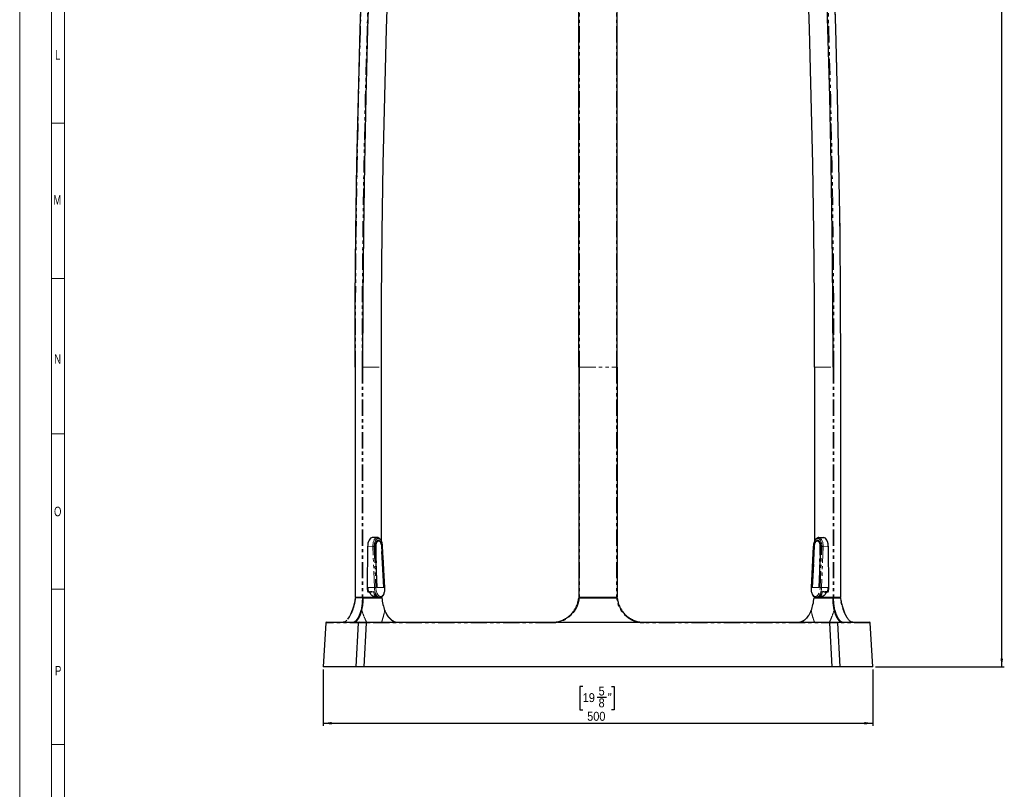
# Model space of a CAD drawing. Header units: millimetres. Extents: x 0 to 841, y 0 to 1189.
# Tile 4 of 19: x 0 to 385, y 304 to 605. Entities that reach past the tile are written whole.
import ezdxf

# ---------------------------------------------------------------- set-up
doc = ezdxf.new("R2010")
doc.units = ezdxf.units.MM
doc.linetypes.add('SLD-Combinazione-di-due-tratteggi', pattern=[12.7, 6.35, -1.27, 1.27, -1.27, 1.27, -1.27])
doc.linetypes.add('SLD-Solido', pattern=[0])
doc.layers.add('FORMAT', color=7, linetype='SLD-Solido')
doc.styles.add('SLDTEXTSTYLE2', font='ARIALN.TTF', dxfattribs={"width": 0.87})
doc.styles.add('SLDTEXTSTYLE3', font='GOTHIC.TTF', dxfattribs={"width": 0.913})
doc.dimstyles.new('SLDDIMSTYLE0', dxfattribs={"dimtxt": 3.5, "dimasz": 3.302, "dimexe": 0, "dimexo": 0.0625, "dimgap": 0.875, "dimtad": 1, "dimdec": 0, "dimlfac": 2, "dimrnd": 1e-09, "dimzin": 12, "dimdsep": 46, "dimtxsty": 'SLDTEXTSTYLE3', "dimsah": 1, "dimcen": 0.09, "dimadec": 0, "dimazin": 3, "dimtfac": 1, "dimtdec": 0, "dimtofl": 0, "dimtmove": 0, "dimatfit": 3, "dimfxl": 1, "dimfrac": 2, "dimtolj": 1, "dimtzin": 12, "dimarcsym": 0})
doc.dimstyles.new('SLDDIMSTYLE1', dxfattribs={"dimtxt": 3.5, "dimasz": 3.302, "dimexe": 0, "dimexo": 0.0625, "dimgap": 0.875, "dimtad": 1, "dimdec": 0, "dimlfac": 2, "dimrnd": 1e-09, "dimzin": 12, "dimdsep": 46, "dimtxsty": 'SLDTEXTSTYLE3', "dimsah": 1, "dimcen": 0.09, "dimadec": 0, "dimazin": 3, "dimtfac": 1, "dimtofl": 0, "dimtmove": 0, "dimatfit": 3, "dimfxl": 1, "dimfrac": 2, "dimtolj": 1, "dimtzin": 12, "dimarcsym": 0})

# ---------------------------------------------------------------- blocks, each defined once
blk = doc.blocks.new('_D')
at = {"layer": 'FORMAT'}
for p, q in [((118.71, 350.47), (118.71, 328.47)), ((333.71, 350.47), (333.71, 328.47)), ((220.24, 343.86), (219.17, 343.86)), ((219.17, 343.86), (219.17, 334.71)), ((231.49, 343.86), (232.56, 343.86)), ((232.56, 343.86), (232.56, 334.71)), ((225.92, 339.65), (229.53, 339.65)), ((219.17, 334.71), (220.24, 334.71)), ((232.56, 334.71), (231.49, 334.71)), ((118.71, 329.47), (333.71, 329.47))]:
    blk.add_line(p, q, dxfattribs=at)
for points in [[(118.71, 329.47), (122.01, 328.96), (122.01, 329.98)], [(333.71, 329.47), (330.4, 329.98), (330.4, 328.96)]]:
    blk.add_solid(points, dxfattribs=at)
at = {"layer": 'FORMAT', "char_height": 3.5, "attachment_point": 1, "style": 'SLDTEXTSTYLE3'}
for s, insert in [('5', (226.44, 343.81)), ('19', (220.24, 341.25)), ('8', (226.44, 339.18)), ('"', (230.05, 341.25)), ('500', (221.98, 333.94))]:
    blk.add_mtext(s, dxfattribs=dict(at, insert=insert))
blk = doc.blocks.new('_D_1')
at = {"layer": 'FORMAT'}
for p, q in [((308.03, 1125.48), (385.14, 1125.48)), ((384.14, 351.47), (384.14, 1125.48)), ((369.75, 744.98), (369.75, 746.05)), ((369.75, 746.05), (378.91, 746.05)), ((378.91, 746.05), (378.91, 744.98)), ((373.97, 739.41), (373.97, 743.02)), ((369.75, 733.73), (369.75, 732.66)), ((369.75, 732.66), (378.91, 732.66)), ((378.91, 732.66), (378.91, 733.73)), ((334.71, 351.47), (385.14, 351.47))]:
    blk.add_line(p, q, dxfattribs=at)
for points in [[(384.14, 1125.48), (383.63, 1122.18), (384.65, 1122.18)], [(384.14, 351.47), (384.65, 354.77), (383.63, 354.77)]]:
    blk.add_solid(points, dxfattribs=at)
at = {"layer": 'FORMAT', "char_height": 3.5, "attachment_point": 1, "rotation": 90, "style": 'SLDTEXTSTYLE3'}
for s, insert in [('"', (372.36, 743.54)), ('1540', (379.67, 734.18)), ('5', (369.81, 739.92)), ('8', (374.43, 739.92)), ('60', (372.36, 733.73))]:
    blk.add_mtext(s, dxfattribs=dict(at, insert=insert))

msp = doc.modelspace()

# ---------------------------------------------------------------- linework, layer by layer
at = {"color": 7, "linetype": 'SLD-Solido', "lineweight": 18}
for p, q in [((0, 1189), (0, 0)), ((12.5, 12.5), (12.5, 1176.5)), ((17.5, 17.5), (17.5, 1171.5)), ((12.5, 564.13), (17.5, 564.13)), ((12.5, 564.13), (17.5, 564.13)), ((12.5, 503.39), (17.5, 503.39)), ((12.5, 503.39), (17.5, 503.39)), ((12.5, 442.66), (17.5, 442.66)), ((12.5, 442.66), (17.5, 442.66)), ((12.5, 381.92), (17.5, 381.92)), ((12.5, 381.92), (17.5, 381.92)), ((12.5, 321.18), (17.5, 321.18)), ((12.5, 321.18), (17.5, 321.18))]:
    msp.add_line(p, q, dxfattribs=at)
at = {"color": 7, "linetype": 'SLD-Solido', "lineweight": 25}
for p, q in [((218.71, 468.72), (218.71, 944.4)), ((233.71, 468.72), (233.71, 944.4)), ((131.17, 468.72), (131.17, 378.72)), ((141.49, 468.72), (141.52, 468.72)), ((141.52, 400.59), (141.52, 468.72)), ((218.71, 468.72), (218.71, 378.72)), ((233.71, 468.72), (233.71, 378.72)), ((310.89, 468.72), (310.89, 400.62)), ((310.89, 468.72), (310.92, 468.72)), ((321.24, 378.72), (321.24, 468.72)), ((139.82, 402.11), (137.91, 402.07)), ((312.59, 402.11), (314.51, 402.07)), ((136.1, 398.51), (135.96, 382.51)), ((139.08, 398.55), (139.67, 382.57)), ((141.73, 396.7), (141.65, 398.56)), ((142.42, 382.57), (141.71, 396.7)), ((142.84, 382.58), (141.98, 398.57)), ((310.43, 398.57), (309.57, 382.58)), ((310.77, 398.56), (310.65, 395.98)), ((312.75, 382.57), (313.33, 398.55)), ((316.46, 382.51), (316.32, 398.51)), ((310.67, 395.98), (310, 382.57)), ((142.42, 382.57), (141.88, 392.43)), ((310.49, 391.66), (310, 382.57)), ((131.17, 378.72), (131.3, 378.72)), ((131.3, 378.72), (133.9, 378.72)), ((134.03, 378.47), (131.43, 378.47)), ((133.38, 378.72), (133.38, 378.47)), ((133.9, 378.72), (134.24, 378.72)), ((134.24, 378.72), (139.71, 378.72)), ((134.37, 378.47), (141.66, 378.47)), ((135.12, 378.72), (135.12, 378.47)), ((136.43, 380.9), (136.12, 380.9)), ((136.12, 380.9), (136.46, 380.9)), ((136.78, 380.9), (136.43, 380.9)), ((136.46, 380.9), (137.25, 380.92)), ((136.53, 380.9), (137.17, 380.92)), ((136.53, 380.9), (136.78, 380.9)), ((136.78, 380.9), (136.78, 380.91)), ((137.56, 380.93), (138.35, 380.94)), ((137.77, 380.93), (138.35, 380.94)), ((138.3, 379.19), (139.16, 379.19)), ((139.62, 378.72), (139.62, 378.47)), ((140.24, 378.59), (140.88, 378.6)), ((141.35, 378.72), (141.49, 378.72)), ((141.49, 378.72), (141.52, 378.72)), ((218.71, 378.72), (218.96, 378.72)), ((218.91, 378.47), (233.5, 378.47)), ((218.96, 378.72), (233.46, 378.72)), ((221.71, 378.72), (221.71, 378.47)), ((230.71, 378.72), (230.71, 378.47)), ((233.46, 378.72), (233.71, 378.72)), ((310.75, 378.47), (318.05, 378.47)), ((310.89, 378.72), (310.92, 378.72)), ((310.92, 378.72), (311.04, 378.72)), ((311.53, 378.6), (312.18, 378.59)), ((312.7, 378.72), (318.17, 378.72)), ((312.8, 378.72), (312.8, 378.47)), ((313.26, 379.19), (314.12, 379.19)), ((314.06, 380.94), (314.85, 380.93)), ((314.65, 380.93), (314.06, 380.94)), ((315.16, 380.92), (315.95, 380.9)), ((315.89, 380.9), (315.24, 380.92)), ((315.64, 380.91), (315.64, 380.9)), ((315.64, 380.9), (315.98, 380.9)), ((315.64, 380.9), (315.89, 380.9)), ((315.95, 380.9), (316.3, 380.9)), ((316.3, 380.9), (315.98, 380.9)), ((317.3, 378.72), (317.3, 378.47)), ((318.17, 378.72), (318.52, 378.72)), ((318.39, 378.47), (320.99, 378.47)), ((318.52, 378.72), (321.11, 378.72)), ((319.03, 378.72), (319.03, 378.47)), ((321.11, 378.72), (321.24, 378.72)), ((309.56, 373.67), (309.5, 373.51)), ((119.71, 368.71), (118.71, 351.47)), ((119.96, 368.94), (135.71, 368.94)), ((127.31, 369.22), (127.23, 369.17)), ((131.65, 351.47), (132.52, 368.71)), ((132.74, 368.94), (208.21, 368.94)), ((135.5, 368.71), (134.64, 351.47)), ((244.21, 368.94), (319.67, 368.94)), ((316.7, 368.94), (332.46, 368.94)), ((317.77, 351.47), (316.92, 368.71)), ((319.89, 368.71), (320.77, 351.47)), ((325.18, 369.16), (325.02, 369.27)), ((333.71, 351.47), (332.71, 368.71)), ((134.64, 351.47), (118.71, 351.47)), ((320.77, 351.47), (131.65, 351.47)), ((333.71, 351.47), (317.77, 351.47))]:
    msp.add_line(p, q, dxfattribs=at)
at = {"color": 8, "linetype": 'SLD-Combinazione-di-due-tratteggi', "lineweight": 18}
for p, q in [((218.96, 468.72), (218.96, 944.43)), ((233.46, 468.72), (233.46, 944.43)), ((131.17, 468.72), (131.3, 468.72)), ((131.3, 468.72), (131.3, 378.72)), ((133.9, 468.72), (133.9, 378.72)), ((133.9, 468.72), (134.24, 468.72)), ((134.24, 468.72), (141.49, 468.72)), ((134.24, 468.72), (134.24, 378.72)), ((141.49, 468.72), (141.49, 400.66)), ((218.71, 468.72), (218.96, 468.72)), ((218.96, 468.72), (218.96, 378.72)), ((218.96, 468.72), (233.46, 468.72)), ((233.46, 468.72), (233.46, 378.72)), ((233.46, 468.72), (233.71, 468.72)), ((310.92, 468.72), (318.17, 468.72)), ((310.92, 468.72), (310.92, 400.68)), ((318.17, 468.72), (318.52, 468.72)), ((318.17, 468.72), (318.17, 378.72)), ((318.52, 468.72), (318.52, 378.72)), ((321.11, 468.72), (321.11, 378.72)), ((321.11, 468.72), (321.24, 468.72)), ((138.16, 398.55), (136.1, 398.51)), ((138.74, 382.57), (138.16, 398.55)), ((138.7, 398.57), (139.29, 382.58)), ((141.71, 396.7), (141.61, 398.56)), ((142.79, 382.58), (141.93, 398.57)), ((310.49, 398.57), (309.62, 382.58)), ((310.8, 398.56), (310.67, 395.98)), ((313.12, 382.58), (313.71, 398.57)), ((314.25, 398.55), (313.67, 382.57)), ((314.25, 398.55), (316.32, 398.51)), ((136.3, 382.52), (135.96, 382.51)), ((138.74, 382.57), (136.3, 382.52)), ((139.67, 382.57), (142.42, 382.57)), ((310, 382.57), (312.75, 382.57)), ((313.67, 382.57), (316.11, 382.52)), ((316.11, 382.52), (316.46, 382.51)), ((135.5, 368.71), (119.71, 368.71)), ((208.16, 368.71), (132.52, 368.71)), ((319.89, 368.71), (244.25, 368.71)), ((332.71, 368.71), (316.92, 368.71))]:
    msp.add_line(p, q, dxfattribs=at)
at = {"color": 7, "linetype": 'SLD-Solido', "lineweight": 25, "flags": 128}
for points in [[(131.21, 468.72), (131.29, 495.22), (131.53, 521.72), (131.93, 548.21), (132.49, 574.7), (133.21, 601.19), (134.09, 627.67), (135.14, 654.14), (136.34, 680.6), (137.7, 707.05), (139.22, 733.49), (140.91, 759.92), (142.75, 786.33), (144.75, 812.73), (146.91, 839.11), (149.23, 865.47), (151.71, 891.81), (154.35, 918.13), (157.15, 944.43)], [(134.24, 468.72), (134.32, 495.2), (134.56, 521.67), (134.96, 548.14), (135.52, 574.6), (136.24, 601.06), (137.12, 627.52), (138.16, 653.97), (139.36, 680.4), (140.73, 706.83), (142.25, 733.25), (143.93, 759.65), (145.77, 786.04), (147.77, 812.41), (149.93, 838.76), (152.25, 865.1), (154.73, 891.42), (157.36, 917.72), (160.16, 943.99)], [(141.49, 468.72), (141.57, 495.2), (141.81, 521.67), (142.21, 548.14), (142.77, 574.6), (143.49, 601.06), (144.37, 627.52), (145.41, 653.97), (146.61, 680.4), (147.98, 706.83), (149.5, 733.25), (151.18, 759.65), (153.02, 786.04), (155.02, 812.41), (157.18, 838.76), (159.5, 865.1), (161.98, 891.42), (164.61, 917.72), (167.41, 943.99)], [(310.92, 468.72), (310.84, 495.2), (310.6, 521.67), (310.2, 548.14), (309.64, 574.6), (308.92, 601.06), (308.04, 627.52), (307, 653.97), (305.8, 680.4), (304.44, 706.83), (302.92, 733.25), (301.24, 759.65), (299.39, 786.04), (297.39, 812.41), (295.23, 838.76), (292.92, 865.1), (290.44, 891.42), (287.8, 917.72), (285, 943.99)], [(318.17, 468.72), (318.09, 495.2), (317.85, 521.67), (317.45, 548.14), (316.89, 574.6), (316.17, 601.06), (315.29, 627.52), (314.25, 653.97), (313.05, 680.4), (311.69, 706.83), (310.17, 733.25), (308.49, 759.65), (306.64, 786.04), (304.64, 812.41), (302.48, 838.76), (300.17, 865.1), (297.69, 891.42), (295.05, 917.72), (292.25, 943.99)], [(321.2, 468.72), (321.12, 495.22), (320.88, 521.72), (320.48, 548.21), (319.92, 574.7), (319.2, 601.19), (318.32, 627.67), (317.28, 654.14), (316.07, 680.6), (314.71, 707.05), (313.19, 733.49), (311.51, 759.92), (309.67, 786.33), (307.66, 812.73), (305.5, 839.11), (303.18, 865.47), (300.7, 891.81), (298.06, 918.13), (295.26, 944.43)], [(137.91, 402.07), (137.56, 402), (137.22, 401.8), (136.91, 401.47), (136.64, 401.03), (136.41, 400.49), (136.24, 399.88), (136.14, 399.21), (136.1, 398.51)], [(138.3, 379.19), (138.1, 379.22), (137.71, 379.41), (137.36, 379.79), (137.06, 380.32), (136.86, 380.91)], [(315.56, 380.91), (315.35, 380.32), (315.06, 379.79), (314.7, 379.41), (314.32, 379.22), (314.12, 379.19)]]:
    msp.add_lwpolyline(points, dxfattribs=at)
at = {"color": 8, "linetype": 'SLD-Combinazione-di-due-tratteggi', "lineweight": 18, "flags": 128}
for points in [[(131.3, 468.72), (131.38, 495.22), (131.62, 521.71), (132.02, 548.21), (132.58, 574.69), (133.3, 601.18), (134.19, 627.66), (135.23, 654.12), (136.43, 680.58), (137.79, 707.03), (139.31, 733.47), (141, 759.9), (142.84, 786.31), (144.84, 812.7), (147, 839.08), (149.32, 865.44), (151.8, 891.78), (154.44, 918.1), (157.24, 944.4)], [(133.9, 468.72), (133.98, 495.2), (134.22, 521.67), (134.62, 548.14), (135.18, 574.61), (135.9, 601.07), (136.78, 627.53), (137.82, 653.98), (139.02, 680.42), (140.38, 706.85), (141.91, 733.26), (143.59, 759.67), (145.43, 786.06), (147.43, 812.43), (149.59, 838.79), (151.91, 865.13), (154.39, 891.45), (157.02, 917.75), (159.82, 944.03)], [(318.52, 468.72), (318.44, 495.2), (318.19, 521.67), (317.79, 548.14), (317.23, 574.61), (316.51, 601.07), (315.63, 627.53), (314.59, 653.98), (313.39, 680.42), (312.03, 706.85), (310.51, 733.26), (308.83, 759.67), (306.99, 786.06), (304.99, 812.43), (302.83, 838.79), (300.51, 865.13), (298.03, 891.45), (295.39, 917.75), (292.59, 944.03)], [(321.11, 468.72), (321.03, 495.22), (320.79, 521.71), (320.39, 548.21), (319.83, 574.69), (319.11, 601.18), (318.23, 627.66), (317.19, 654.12), (315.98, 680.58), (314.62, 707.03), (313.1, 733.47), (311.42, 759.9), (309.57, 786.31), (307.57, 812.7), (305.41, 839.08), (303.09, 865.44), (300.61, 891.78), (297.97, 918.1), (295.17, 944.4)]]:
    msp.add_lwpolyline(points, dxfattribs=at)
at = {"color": 8, "linetype": 'SLD-Combinazione-di-due-tratteggi', "lineweight": 18}
for centre, radius, start, end in [((139.8, 401.74), 0.372, 358.7981, 86.9675), ((312.61, 401.74), 0.372, 93.0325, 181.2019), ((138.61, 391.41), 7.16, 89.2773, 93.6498), ((141.96, 398.15), 0.414, 87.032, 94.4373), ((310.46, 398.15), 0.415, 85.5661, 92.9627), ((313.8, 391.41), 7.16, 86.3502, 90.7227), ((139.2, 375.43), 7.16, 89.2773, 93.6498), ((142.82, 382.17), 0.414, 87.0315, 94.4376), ((309.59, 382.17), 0.414, 85.5626, 92.9681), ((313.21, 375.43), 7.16, 86.3502, 90.7227), ((133.53, 373.29), 0.42, 45.7138, 93.772), ((318.88, 373.29), 0.42, 86.228, 134.2862), ((208.54, 368.76), 0.377, 151.312, 188.3332), ((243.88, 368.76), 0.377, 351.6668, 28.688)]:
    msp.add_arc(centre, radius, start, end, dxfattribs=at)
at = {"color": 7, "linetype": 'SLD-Solido', "lineweight": 25}
for centre, radius, start, end in [((112.11, 380.66), 19.35, 327.1649, 353.5095), ((138.97, 381.58), 2.36, 196.8007, 221.4071), ((313.44, 381.58), 2.36, 318.5929, 343.1993), ((142.77, 373.64), 0.0725, 316.2872, 22.301), ((309.64, 373.64), 0.0721, 156.6529, 223.8229), ((119.96, 368.69), 0.25, 90, 176.6804), ((132.76, 368.71), 0.234, 93.6277, 180.3952), ((135.73, 368.71), 0.231, 94.6107, 181.2524), ((316.69, 368.71), 0.231, 358.7476, 85.3893), ((319.65, 368.71), 0.234, 359.6047, 86.3723), ((332.46, 368.69), 0.25, 3.3196, 90)]:
    msp.add_arc(centre, radius, start, end, dxfattribs=at)
at = {"color": 8, "linetype": 'SLD-Combinazione-di-due-tratteggi', "lineweight": 18}
for centre, major_axis, ratio, start_param, end_param in [((139.97, 398.49), (-0.2, 3.62), 0.499172, 6.255221, 7.808553), ((140.32, 398.51), (-0.19, 3.22), 0.499011, 6.253009, 7.806341), ((140.32, 398.51), (-0.19, 3.22), 0.499011, 4.699677, 6.253009), ((312.1, 398.51), (0.19, 3.22), 0.499011, 0.030176, 1.583509), ((312.1, 398.51), (0.19, 3.22), 0.499011, 4.760029, 6.313362), ((312.44, 398.49), (0.2, 3.62), 0.499172, 4.757817, 6.31115), ((140.7, 382.5), (-0.22, 3.9), 0.499161, 1.52521, 3.096641), ((141.04, 382.52), (-0.21, 3.5), 0.499011, 1.523156, 4.699677), ((311.37, 382.52), (0.21, 3.5), 0.499011, 1.583509, 4.760029), ((311.72, 382.5), (0.22, 3.9), 0.499161, 3.137836, 4.757976), ((128.74, 379.44), (-0.91, 10.49), 0.497195, 4.091118, 4.576759), ((128.95, 379.46), (-0.91, 10.74), 0.497323, 4.092104, 4.578193), ((323.46, 379.46), (0.91, 10.74), 0.497323, 1.704993, 2.191082), ((323.68, 379.44), (0.91, 10.49), 0.497195, 1.706427, 2.192067)]:
    msp.add_ellipse(centre, major_axis=major_axis, ratio=ratio, start_param=start_param, end_param=end_param, dxfattribs=at)
at = {"color": 7, "linetype": 'SLD-Solido', "lineweight": 25}
for centre, major_axis, ratio, start_param, end_param in [((314.51, 398.45), (0, 3.62), 0.499924, 5.505574, 6.283185), ((137.24, 380.92), (0.125, 0.002), 0.008727, 1.034323, 2.094395), ((137.83, 380.93), (0.125, 0.002), 0.008727, 2.094395, 3.154467), ((140.1, 382.49), (-0.16, 3.9), 0.499619, 1.958937, 3.131527), ((140.7, 382.5), (-0.22, 3.9), 0.499161, 3.096641, 3.123546), ((146.95, 379.46), (-0.91, 10.74), 0.497323, 1.620851, 2.10694), ((305.46, 379.46), (0.91, 10.74), 0.497323, 4.176246, 4.662335), ((312.32, 382.49), (0.16, 3.9), 0.499619, 3.151658, 4.324248), ((314.58, 380.93), (0.125, -0.002), 0.008727, 6.270311, 7.330383), ((315.18, 380.92), (0.125, -0.002), 0.008727, 1.047197, 2.107269)]:
    msp.add_ellipse(centre, major_axis=major_axis, ratio=ratio, start_param=start_param, end_param=end_param, dxfattribs=at)
for points, knots in [([(140.21, 400.98), (140.12, 400.98), (140.05, 400.96), (139.89, 400.9), (139.82, 400.86), (139.67, 400.73), (139.61, 400.66), (139.48, 400.48), (139.42, 400.38), (139.32, 400.16), (139.27, 400.04), (139.2, 399.77), (139.16, 399.63), (139.11, 399.34), (139.1, 399.18), (139.08, 398.87), (139.07, 398.72), (139.08, 398.55)], [0, 0, 0, 0, 0.125, 0.125, 0.25, 0.25, 0.375, 0.375, 0.5, 0.5, 0.625, 0.625, 0.75, 0.75, 0.875, 0.875, 1, 1, 1, 1]), ([(141.98, 398.57), (141.97, 398.7), (141.94, 399.08), (141.83, 399.7), (141.63, 400.39), (141.36, 401), (141.01, 401.51), (140.62, 401.87), (140.21, 402.07), (139.95, 402.1), (139.83, 402.11)], [0, 0, 0, 0, 0.07278, 0.210956, 0.34983, 0.489852, 0.631736, 0.77569, 0.897734, 1, 1, 1, 1]), ([(140.7, 400.77), (140.7, 400.78), (140.55, 400.96), (140.37, 400.97), (140.21, 400.98)], [0, 0, 0, 0, 0.049565, 1, 1, 1, 1]), ([(141.65, 398.56), (141.63, 398.81), (141.58, 399.34), (141.37, 399.98), (141.11, 400.42), (140.93, 400.65), (140.82, 400.73), (140.8, 400.75)], [0, 0, 0, 0, 0.272086, 0.587347, 0.76331, 0.951472, 1, 1, 1, 1]), ([(312.59, 402.11), (312.49, 402.1), (312.26, 402.08), (311.89, 401.93), (311.51, 401.62), (311.17, 401.18), (310.87, 400.62), (310.64, 399.95), (310.49, 399.26), (310.45, 398.79), (310.43, 398.57)], [0, 0, 0, 0, 0.078153, 0.200001, 0.325853, 0.460344, 0.600003, 0.739782, 0.878653, 1, 1, 1, 1]), ([(312.16, 400.98), (312.02, 400.95), (311.7, 400.89), (311.34, 400.5), (311.09, 400.05), (310.93, 399.61), (310.81, 399.11), (310.78, 398.74), (310.76, 398.56)], [0, 0, 0, 0, 0.208149, 0.444059, 0.572899, 0.708397, 0.851042, 1, 1, 1, 1]), ([(313.33, 398.55), (313.34, 398.72), (313.34, 398.87), (313.32, 399.19), (313.3, 399.34), (313.25, 399.63), (313.22, 399.78), (313.14, 400.04), (313.09, 400.16), (312.99, 400.38), (312.93, 400.49), (312.81, 400.66), (312.74, 400.74), (312.63, 400.83), (312.59, 400.85), (312.52, 400.9), (312.48, 400.92), (312.37, 400.96), (312.29, 400.98), (312.21, 400.98)], [0, 0, 0, 0, 0.125, 0.125, 0.25, 0.25, 0.375, 0.375, 0.5, 0.5, 0.625, 0.625, 0.75, 0.75, 0.8125, 0.8125, 0.875, 0.875, 1, 1, 1, 1]), ([(316.32, 398.51), (316.31, 398.56), (316.31, 398.65), (316.31, 398.79), (316.3, 398.92), (316.29, 399.05), (316.28, 399.18), (316.27, 399.3), (316.25, 399.42), (316.23, 399.54), (316.21, 399.65), (316.19, 399.76), (316.17, 399.87), (316.15, 399.97), (316.12, 400.07), (316.1, 400.16), (316.07, 400.25), (316.05, 400.34), (316.02, 400.43), (316, 400.51), (315.97, 400.58), (315.94, 400.66), (315.91, 400.73), (315.89, 400.79), (315.86, 400.86), (315.83, 400.92), (315.8, 400.97), (315.78, 401.01), (315.78, 401.03)], [0, 0, 0, 0, 0.049718, 0.098536, 0.146453, 0.19347, 0.239587, 0.284802, 0.329117, 0.372532, 0.415046, 0.45666, 0.497373, 0.537185, 0.576097, 0.614109, 0.651219, 0.68743, 0.722739, 0.757148, 0.790657, 0.823265, 0.854972, 0.885779, 0.915685, 0.944691, 0.972796, 1, 1, 1, 1]), ([(141.64, 398.56), (141.65, 398.56), (141.65, 398.56), (141.63, 398.56), (141.61, 398.56)], [0, 0, 0, 0, 0.429133, 1, 1, 1, 1]), ([(140.81, 378.62), (140.93, 378.62), (141.19, 378.62), (141.58, 378.8), (141.96, 379.11), (142.28, 379.56), (142.54, 380.13), (142.73, 380.8), (142.84, 381.54), (142.86, 382.15), (142.85, 382.5), (142.84, 382.58)], [0, 0, 0, 0, 0.088264, 0.202425, 0.318063, 0.440815, 0.569462, 0.69949, 0.828791, 0.957433, 1, 1, 1, 1]), ([(309.57, 382.58), (309.56, 382.45), (309.55, 382.05), (309.59, 381.4), (309.71, 380.67), (309.92, 380.01), (310.21, 379.44), (310.56, 379.01), (310.95, 378.74), (311.27, 378.61), (311.44, 378.62), (311.48, 378.62)], [0, 0, 0, 0, 0.069771, 0.202257, 0.335372, 0.469478, 0.605153, 0.742588, 0.86128, 0.974378, 1, 1, 1, 1]), ([(131.34, 378.47), (131.3, 378.47), (131.29, 378.47), (131.33, 378.47), (131.37, 378.47), (131.43, 378.47)], [0, 0, 0, 0, 0.5, 0.5, 1, 1, 1, 1]), ([(134.03, 378.47), (134.08, 378.47), (134.15, 378.47), (134.28, 378.47), (134.34, 378.47), (134.37, 378.47)], [0, 0, 0, 0, 0.5, 0.5, 1, 1, 1, 1]), ([(137.7, 380.93), (137.7, 380.93), (137.69, 380.93), (137.63, 380.92), (137.6, 380.92), (137.52, 380.92), (137.48, 380.92), (137.39, 380.92), (137.34, 380.92), (137.3, 380.92)], [0, 0, 0, 0, 0.25, 0.25, 0.5, 0.5, 0.75, 0.75, 1, 1, 1, 1]), ([(210.43, 369.18), (210.7, 369.24), (210.96, 369.31), (211.49, 369.47), (211.75, 369.56), (212.53, 369.86), (213.02, 370.1), (213.74, 370.51), (213.97, 370.66), (214.43, 370.98), (214.65, 371.15), (215.3, 371.68), (215.7, 372.07), (216.44, 372.9), (216.77, 373.34), (217.22, 374.04), (217.36, 374.28), (217.62, 374.78), (217.74, 375.03), (218.07, 375.79), (218.24, 376.31), (218.52, 377.37), (218.61, 377.92), (218.66, 378.47)], [0, 0, 0, 0, 0.0625, 0.0625, 0.125, 0.125, 0.25, 0.25, 0.3125, 0.3125, 0.375, 0.375, 0.5, 0.5, 0.625, 0.625, 0.6875, 0.6875, 0.75, 0.75, 0.875, 0.875, 1, 1, 1, 1]), ([(218.66, 378.47), (218.66, 378.47), (218.69, 378.47), (218.78, 378.47), (218.84, 378.47), (218.91, 378.47)], [0, 0, 0, 0, 0.5, 0.5, 1, 1, 1, 1]), ([(233.5, 378.47), (233.57, 378.47), (233.63, 378.47), (233.72, 378.47), (233.75, 378.47), (233.75, 378.47)], [0, 0, 0, 0, 0.5, 0.5, 1, 1, 1, 1]), ([(233.75, 378.47), (233.78, 378.2), (233.81, 377.92), (233.91, 377.37), (233.97, 377.1), (234.18, 376.29), (234.35, 375.77), (234.79, 374.76), (235.05, 374.27), (235.65, 373.33), (235.99, 372.89), (236.72, 372.06), (237.12, 371.68), (237.77, 371.15), (237.99, 370.98), (238.45, 370.66), (238.68, 370.51), (239.39, 370.1), (239.89, 369.86), (240.67, 369.55), (240.93, 369.46), (241.45, 369.31), (241.72, 369.24), (241.98, 369.18)], [0, 0, 0, 0, 0.0625, 0.0625, 0.125, 0.125, 0.25, 0.25, 0.375, 0.375, 0.5, 0.5, 0.625, 0.625, 0.6875, 0.6875, 0.75, 0.75, 0.875, 0.875, 0.9375, 0.9375, 1, 1, 1, 1]), ([(314.71, 380.93), (314.71, 380.93), (314.73, 380.93), (314.78, 380.92), (314.82, 380.92), (314.89, 380.92), (314.94, 380.92), (315.03, 380.92), (315.07, 380.92), (315.11, 380.92)], [0, 0, 0, 0, 0.25, 0.25, 0.5, 0.5, 0.75, 0.75, 1, 1, 1, 1]), ([(318.05, 378.47), (318.08, 378.47), (318.13, 378.47), (318.26, 378.47), (318.33, 378.47), (318.39, 378.47)], [0, 0, 0, 0, 0.5, 0.5, 1, 1, 1, 1]), ([(320.99, 378.47), (321.04, 378.47), (321.08, 378.47), (321.12, 378.47), (321.11, 378.47), (321.08, 378.47)], [0, 0, 0, 0, 0.5, 0.5, 1, 1, 1, 1]), ([(321.08, 378.47), (321.08, 378.47), (321.09, 378.34), (321.2, 377.61), (321.45, 376.29), (321.9, 374.59), (322.46, 373.04), (323, 371.87), (323.54, 370.89), (323.86, 370.42), (324.07, 370.14)], [0, 0, 0, 0, 0.000003, 0.039037, 0.215524, 0.392, 0.568438, 0.74486, 0.842565, 1, 1, 1, 1]), ([(145.16, 370.14), (144.97, 370.32), (144.55, 370.7), (143.98, 371.45), (143.43, 372.34), (143.06, 373.09), (142.89, 373.56), (142.85, 373.67)], [0, 0, 0, 0, 0.2081827, 0.4498972, 0.6897443, 0.9305886, 1, 1, 1, 1]), ([(145.05, 370.17), (145.38, 369.92), (146.01, 369.43), (147.04, 369.02), (147.73, 368.97), (148.08, 368.94)], [0, 0, 0, 0, 0.345892, 0.668838, 1, 1, 1, 1]), ([(304.34, 368.94), (304.68, 368.97), (305.36, 369.02), (306.37, 369.42), (306.99, 369.89), (307.3, 370.12)], [0, 0, 0, 0, 0.329814, 0.668007, 1, 1, 1, 1]), ([(309.5, 373.51), (309.46, 373.41), (309.29, 372.95), (308.91, 372.22), (308.36, 371.34), (307.79, 370.62), (307.38, 370.26), (307.19, 370.1)], [0, 0, 0, 0, 0.066389, 0.309313, 0.553831, 0.796936, 1, 1, 1, 1]), ([(325.02, 369.27), (324.95, 369.32), (324.77, 369.43), (324.58, 369.64), (324.46, 369.77)], [0, 0, 0, 0, 0.398912, 1, 1, 1, 1]), ([(127.24, 369.16), (127.26, 369.17), (127.28, 369.18), (127.31, 369.18), (127.32, 369.18), (127.33, 369.18)], [0, 0, 0, 0, 0.675766, 0.808136, 1, 1, 1, 1]), ([(127.91, 369.72), (127.77, 369.57), (127.61, 369.4), (127.47, 369.32), (127.46, 369.31)], [0, 0, 0, 0, 0.952529, 1, 1, 1, 1]), ([(210.48, 368.94), (210.47, 368.94), (210.47, 368.94), (210.46, 368.94), (210.46, 368.94), (210.46, 368.94), (210.46, 368.94), (210.46, 368.95), (210.45, 368.95), (210.45, 368.95), (210.45, 368.95), (210.45, 368.95), (210.45, 368.95), (210.45, 368.95), (210.45, 368.95), (210.44, 368.95), (210.44, 368.95), (210.44, 368.95), (210.44, 368.95), (210.44, 368.95), (210.44, 368.95), (210.44, 368.95), (210.44, 368.95), (210.44, 368.95), (210.44, 368.95)], [0, 0, 0, 0, 0.00002291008, 0.00002291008, 0.00002291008, 0.00003847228, 0.00003847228, 0.00003847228, 0.00004912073, 0.00004912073, 0.00004912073, 0.00005649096, 0.00005649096, 0.00005649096, 0.00006431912, 0.00006431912, 0.00006431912, 0.00006743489, 0.00006743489, 0.00006743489, 0.00007003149, 0.00007003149, 0.00007003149, 0.00007143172, 0.00007143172, 0.00007143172, 0.00007143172]), ([(210.48, 368.94), (212.69, 368.94), (214.92, 368.94), (220.16, 368.94), (223.18, 368.94), (229.23, 368.94), (232.25, 368.94), (237.49, 368.94), (239.72, 368.94), (241.94, 368.94)], [0.0637876, 0.0637876, 0.0637876, 0.0637876, 0.25, 0.25, 0.5, 0.5, 0.75, 0.75, 0.9362124, 0.9362124, 0.9362124, 0.9362124]), ([(241.97, 368.95), (241.97, 368.95), (241.97, 368.95), (241.97, 368.95), (241.97, 368.95), (241.97, 368.95), (241.97, 368.95), (241.97, 368.95), (241.97, 368.95), (241.97, 368.95), (241.96, 368.95), (241.96, 368.95), (241.95, 368.94), (241.95, 368.94), (241.94, 368.94), (241.94, 368.94)], [0, 0, 0, 0, 0.00000236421, 0.00000236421, 0.00000236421, 0.00000545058, 0.00000545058, 0.00000545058, 0.00001121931, 0.00001121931, 0.00001121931, 0.00003653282, 0.00003653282, 0.00003653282, 0.00007211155, 0.00007211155, 0.00007211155, 0.00007211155]), ([(325.09, 369.18), (325.09, 369.18), (325.1, 369.18), (325.13, 369.18), (325.16, 369.16), (325.18, 369.15)], [0, 0, 0, 0, 0.184052, 0.311032, 1, 1, 1, 1])]:
    msp.add_open_spline(points, degree=3, knots=knots, dxfattribs=at)
at = {"color": 8, "linetype": 'SLD-Combinazione-di-due-tratteggi', "lineweight": 18}
for points, knots in [([(140.43, 400.74), (140.41, 400.74), (140.38, 400.74), (140.32, 400.73), (140.27, 400.72), (140.2, 400.69), (140.11, 400.65), (140.01, 400.58), (139.92, 400.49), (139.8, 400.34), (139.67, 400.11), (139.56, 399.84), (139.49, 399.59), (139.45, 399.4), (139.42, 399.19), (139.4, 398.99), (139.39, 398.77), (139.39, 398.63), (139.39, 398.56)], [0, 0, 0, 0, 0.031419, 0.062774, 0.09414, 0.125591, 0.187946, 0.250387, 0.312877, 0.375445, 0.499827, 0.624951, 0.687216, 0.749563, 0.812165, 0.874855, 0.937405, 1, 1, 1, 1]), ([(140.21, 400.98), (140.23, 400.98), (140.26, 400.98), (140.31, 400.95), (140.34, 400.94), (140.38, 400.89), (140.4, 400.86), (140.42, 400.8), (140.43, 400.77), (140.43, 400.74)], [0, 0, 0, 0, 0.25, 0.25, 0.5, 0.5, 0.75, 0.75, 1, 1, 1, 1]), ([(141.61, 398.56), (141.61, 398.59), (141.61, 398.67), (141.6, 398.77), (141.59, 398.88), (141.57, 399.02), (141.54, 399.2), (141.5, 399.4), (141.44, 399.59), (141.36, 399.84), (141.23, 400.11), (141.09, 400.34), (140.96, 400.49), (140.86, 400.58), (140.75, 400.65), (140.65, 400.7), (140.54, 400.73), (140.47, 400.74), (140.43, 400.74)], [0, 0, 0, 0, 0.03152, 0.062974, 0.094437, 0.125985, 0.188469, 0.25103, 0.31359, 0.376207, 0.500645, 0.625724, 0.687929, 0.750197, 0.812696, 0.875274, 0.937616, 1, 1, 1, 1]), ([(311.98, 400.74), (311.96, 400.74), (311.93, 400.74), (311.87, 400.73), (311.82, 400.72), (311.75, 400.69), (311.66, 400.65), (311.56, 400.58), (311.45, 400.49), (311.33, 400.34), (311.18, 400.11), (311.05, 399.84), (310.97, 399.59), (310.92, 399.4), (310.87, 399.19), (310.84, 398.99), (310.81, 398.77), (310.8, 398.63), (310.8, 398.56)], [0, 0, 0, 0, 0.031419, 0.062774, 0.09414, 0.125591, 0.187946, 0.250387, 0.312877, 0.375445, 0.499827, 0.624951, 0.687216, 0.749563, 0.812165, 0.874855, 0.937405, 1, 1, 1, 1]), ([(312.21, 400.98), (312.18, 400.98), (312.15, 400.98), (312.1, 400.95), (312.07, 400.94), (312.03, 400.89), (312.01, 400.86), (311.99, 400.8), (311.98, 400.77), (311.98, 400.74)], [0, 0, 0, 0, 0.25, 0.25, 0.5, 0.5, 0.75, 0.75, 1, 1, 1, 1]), ([(313.02, 398.56), (313.02, 398.59), (313.02, 398.67), (313.02, 398.77), (313.02, 398.88), (313.01, 399.02), (312.99, 399.2), (312.96, 399.4), (312.92, 399.59), (312.85, 399.84), (312.74, 400.11), (312.61, 400.34), (312.49, 400.49), (312.4, 400.58), (312.3, 400.65), (312.2, 400.7), (312.09, 400.73), (312.02, 400.74), (311.98, 400.74)], [0, 0, 0, 0, 0.03152, 0.062974, 0.094437, 0.125985, 0.188469, 0.25103, 0.31359, 0.376207, 0.500645, 0.625724, 0.687929, 0.750197, 0.812696, 0.875274, 0.937616, 1, 1, 1, 1]), ([(139.08, 398.55), (139.11, 398.55), (139.13, 398.56), (139.2, 398.56), (139.23, 398.56), (139.29, 398.56), (139.31, 398.56), (139.36, 398.56), (139.38, 398.56), (139.39, 398.56)], [0, 0, 0, 0, 0.25, 0.25, 0.5, 0.5, 0.75, 0.75, 1, 1, 1, 1]), ([(139.39, 398.56), (139.4, 398.14), (139.42, 397.28), (139.45, 395.95), (139.48, 394.4), (139.51, 392.59), (139.56, 389.93), (139.61, 386.57), (139.65, 383.9), (139.67, 382.57)], [0, 0, 0, 0, 0.077845, 0.16117, 0.249974, 0.369143, 0.499968, 0.749979, 1, 1, 1, 1]), ([(310.8, 398.56), (310.79, 398.56), (310.76, 398.56), (310.76, 398.56), (310.79, 398.56), (310.8, 398.56)], [0, 0, 0, 0, 0.300552, 0.661833, 1, 1, 1, 1]), ([(312.75, 382.57), (312.77, 383.9), (312.8, 386.57), (312.85, 389.93), (312.9, 392.59), (312.94, 394.62), (312.98, 396.59), (313.01, 397.92), (313.02, 398.56)], [0, 0, 0, 0, 0.250021, 0.500033, 0.630841, 0.750026, 0.881171, 1, 1, 1, 1]), ([(313.33, 398.55), (313.31, 398.55), (313.28, 398.56), (313.22, 398.56), (313.19, 398.56), (313.13, 398.56), (313.1, 398.56), (313.05, 398.56), (313.03, 398.56), (313.02, 398.56)], [0, 0, 0, 0, 0.25, 0.25, 0.5, 0.5, 0.75, 0.75, 1, 1, 1, 1]), ([(131.43, 378.47), (131.39, 378.2), (131.35, 377.92), (131.26, 377.37), (131.21, 377.1), (131.04, 376.29), (130.91, 375.77), (130.62, 374.76), (130.46, 374.27), (130.12, 373.33), (129.93, 372.89), (129.56, 372.06), (129.36, 371.68), (129.05, 371.15), (128.95, 370.98), (128.75, 370.66), (128.64, 370.51), (128.34, 370.1), (128.13, 369.86), (127.82, 369.55), (127.72, 369.46), (127.52, 369.31), (127.42, 369.24), (127.33, 369.18)], [0, 0, 0, 0, 0.0625, 0.0625, 0.125, 0.125, 0.25, 0.25, 0.375, 0.375, 0.5, 0.5, 0.625, 0.625, 0.6875, 0.6875, 0.75, 0.75, 0.875, 0.875, 0.9375, 0.9375, 1, 1, 1, 1]), ([(218.91, 378.47), (218.88, 378.19), (218.85, 377.91), (218.75, 377.35), (218.69, 377.07), (218.48, 376.25), (218.29, 375.72), (217.95, 374.94), (217.83, 374.68), (217.56, 374.18), (217.42, 373.93), (216.96, 373.22), (216.62, 372.77), (215.87, 371.92), (215.46, 371.52), (214.8, 370.98), (214.57, 370.8), (214.1, 370.48), (213.86, 370.33), (213.14, 369.9), (212.63, 369.65), (211.84, 369.34), (211.57, 369.24), (211.03, 369.08), (210.75, 369.01), (210.48, 368.94)], [0, 0, 0, 0, 0.0625, 0.0625, 0.125, 0.125, 0.25, 0.25, 0.3125, 0.3125, 0.375, 0.375, 0.5, 0.5, 0.625, 0.625, 0.6875, 0.6875, 0.75, 0.75, 0.875, 0.875, 0.9375, 0.9375, 1, 1, 1, 1]), ([(241.94, 368.94), (241.39, 369.07), (240.84, 369.23), (239.78, 369.65), (239.28, 369.9), (238.55, 370.33), (238.31, 370.48), (237.84, 370.8), (237.62, 370.98), (236.95, 371.52), (236.55, 371.91), (235.8, 372.76), (235.46, 373.21), (234.84, 374.17), (234.57, 374.67), (234.12, 375.71), (233.94, 376.24), (233.65, 377.34), (233.56, 377.91), (233.5, 378.47)], [0, 0, 0, 0, 0.125, 0.125, 0.25, 0.25, 0.3125, 0.3125, 0.375, 0.375, 0.5, 0.5, 0.625, 0.625, 0.75, 0.75, 0.875, 0.875, 1, 1, 1, 1]), ([(325.09, 369.18), (324.99, 369.24), (324.89, 369.31), (324.69, 369.47), (324.59, 369.56), (324.28, 369.86), (324.08, 370.1), (323.77, 370.51), (323.67, 370.66), (323.46, 370.98), (323.36, 371.15), (323.05, 371.68), (322.85, 372.07), (322.47, 372.9), (322.29, 373.34), (322.03, 374.04), (321.95, 374.28), (321.79, 374.78), (321.71, 375.03), (321.5, 375.79), (321.37, 376.31), (321.15, 377.37), (321.06, 377.92), (320.99, 378.47)], [0, 0, 0, 0, 0.0625, 0.0625, 0.125, 0.125, 0.25, 0.25, 0.3125, 0.3125, 0.375, 0.375, 0.5, 0.5, 0.625, 0.625, 0.6875, 0.6875, 0.75, 0.75, 0.875, 0.875, 1, 1, 1, 1]), ([(130.08, 368.94), (130.41, 368.94), (130.74, 369.05), (131.23, 369.37), (131.39, 369.5), (131.7, 369.82), (131.85, 370), (132.15, 370.41), (132.29, 370.64), (132.5, 371.02), (132.57, 371.15), (132.71, 371.43), (132.77, 371.57), (133.09, 372.31), (133.31, 372.97), (133.51, 373.7)], [0, 0, 0, 0, 0.25, 0.25, 0.375, 0.375, 0.5, 0.5, 0.625, 0.625, 0.6875, 0.6875, 0.75, 0.75, 1, 1, 1, 1]), ([(318.91, 373.7), (319.1, 372.97), (319.32, 372.31), (319.64, 371.57), (319.71, 371.43), (319.84, 371.15), (319.91, 371.02), (320.12, 370.64), (320.26, 370.41), (320.56, 370), (320.71, 369.82), (321.03, 369.5), (321.19, 369.37), (321.67, 369.05), (322, 368.94), (322.34, 368.94)], [0, 0, 0, 0, 0.25, 0.25, 0.3125, 0.3125, 0.375, 0.375, 0.5, 0.5, 0.625, 0.625, 0.75, 0.75, 1, 1, 1, 1]), ([(133.83, 373.59), (133.69, 373.1), (133.4, 372.13), (132.86, 370.91), (132.26, 369.93), (131.67, 369.26), (131.26, 369.04), (131.09, 368.94)], [0, 0, 0, 0, 0.20717, 0.42041, 0.627514, 0.840605, 1, 1, 1, 1]), ([(133.83, 373.59), (133.89, 373.4), (134.29, 372.29), (134.88, 370.66), (135.52, 369.4), (135.76, 368.94)], [0, 0, 0, 0, 0.112068, 0.6792416, 1, 1, 1, 1]), ([(141.52, 368.94), (141.54, 368.98), (141.82, 369.68), (142.26, 371.23), (142.64, 372.8), (142.83, 373.59)], [0, 0, 0, 0, 0.024138, 0.511785, 1, 1, 1, 1]), ([(147.03, 368.94), (146.76, 369.04), (146.13, 369.25), (145.19, 369.93), (144.28, 370.89), (143.46, 372.11), (143.04, 373.09), (142.83, 373.59)], [0, 0, 0, 0, 0.160513, 0.367353, 0.580149, 0.787045, 1, 1, 1, 1]), ([(309.59, 373.59), (309.38, 373.1), (308.96, 372.13), (308.15, 370.91), (307.23, 369.93), (306.3, 369.26), (305.66, 369.04), (305.39, 368.94)], [0, 0, 0, 0, 0.20717, 0.42041, 0.627514, 0.840605, 1, 1, 1, 1]), ([(309.59, 373.59), (309.63, 373.4), (309.88, 372.29), (310.27, 370.66), (310.75, 369.4), (310.93, 368.94)], [0, 0, 0, 0, 0.112068, 0.679242, 1, 1, 1, 1]), ([(316.69, 368.94), (316.71, 368.98), (317.09, 369.68), (317.72, 371.23), (318.3, 372.8), (318.59, 373.59)], [0, 0, 0, 0, 0.024138, 0.511785, 1, 1, 1, 1]), ([(321.32, 368.94), (321.15, 369.04), (320.75, 369.25), (320.16, 369.93), (319.56, 370.89), (319.02, 372.11), (318.73, 373.09), (318.59, 373.59)], [0, 0, 0, 0, 0.160513, 0.367353, 0.580149, 0.787045, 1, 1, 1, 1]), ([(210.44, 368.95), (210.43, 369.01), (210.42, 369.07), (210.42, 369.15), (210.42, 369.18), (210.43, 369.18)], [0, 0, 0, 0, 0.5, 0.5, 1, 1, 1, 1]), ([(241.97, 368.95), (241.98, 369.01), (241.99, 369.07), (242, 369.15), (241.99, 369.18), (241.98, 369.18)], [0, 0, 0, 0, 0.5, 0.5, 1, 1, 1, 1])]:
    msp.add_open_spline(points, degree=3, knots=knots, dxfattribs=at)
at = {"color": 7, "linetype": 'SLD-Solido', "lineweight": 25}
for points in [[(135.96, 382.51), (135.95, 381.96), (136.01, 381.41), (136.12, 380.9)], [(316.3, 380.9), (316.41, 381.41), (316.46, 381.96), (316.46, 382.51)], [(127.33, 369.18), (127.05, 369.02), (126.78, 368.94), (126.52, 368.94)], [(208.21, 368.94), (208.95, 368.94), (209.69, 369.02), (210.43, 369.18)], [(241.98, 369.18), (242.72, 369.02), (243.46, 368.94), (244.21, 368.94)], [(325.89, 368.94), (325.63, 368.94), (325.36, 369.02), (325.09, 369.18)]]:
    msp.add_open_spline(points, degree=3, dxfattribs=at)
at = {"color": 8, "linetype": 'SLD-Combinazione-di-due-tratteggi', "lineweight": 18}
for points in [[(136.46, 380.9), (136.35, 381.42), (136.3, 381.96), (136.3, 382.52)], [(316.11, 382.52), (316.11, 381.96), (316.06, 381.42), (315.95, 380.9)], [(210.44, 368.95), (209.69, 368.79), (208.93, 368.71), (208.16, 368.71)], [(244.25, 368.71), (243.48, 368.71), (242.72, 368.79), (241.97, 368.95)]]:
    msp.add_open_spline(points, degree=3, dxfattribs=at)

# ---------------------------------------------------------------- texts
at = {"color": 7, "linetype": 'Continuous', "lineweight": 0, "char_height": 3.7, "attachment_point": 2, "style": 'SLDTEXTSTYLE2'}
for s, insert in [('L', (14.89, 592.73)), ('M', (14.73, 536.04)), ('N', (14.85, 473.74)), ('O', (14.87, 414.15)), ('P', (15.05, 351.85))]:
    msp.add_mtext(s, dxfattribs=dict(at, insert=insert))

# ---------------------------------------------------------------- dimensions: what is measured, and where the dimension line sits
at = {"layer": 'FORMAT'}
dim = msp.add_linear_dim(base=(384.14, 1125.48), p1=(333.71, 351.47), p2=(307.03, 1125.48), angle=90, dimstyle='SLDDIMSTYLE1', dxfattribs=at)
dim.commit()
dim.dimension.update_dxf_attribs({"geometry": '_D_1', "text_midpoint": (384.14, 739.35), "dimtype": 160})
dim = msp.add_linear_dim(base=(333.71, 329.47), p1=(118.71, 351.47), p2=(333.71, 351.47), dimstyle='SLDDIMSTYLE0', dxfattribs=at)
dim.commit()
dim.dimension.update_dxf_attribs({"geometry": '_D', "text_midpoint": (225.86, 329.47), "dimtype": 160})

doc.saveas('drawing.dxf')
